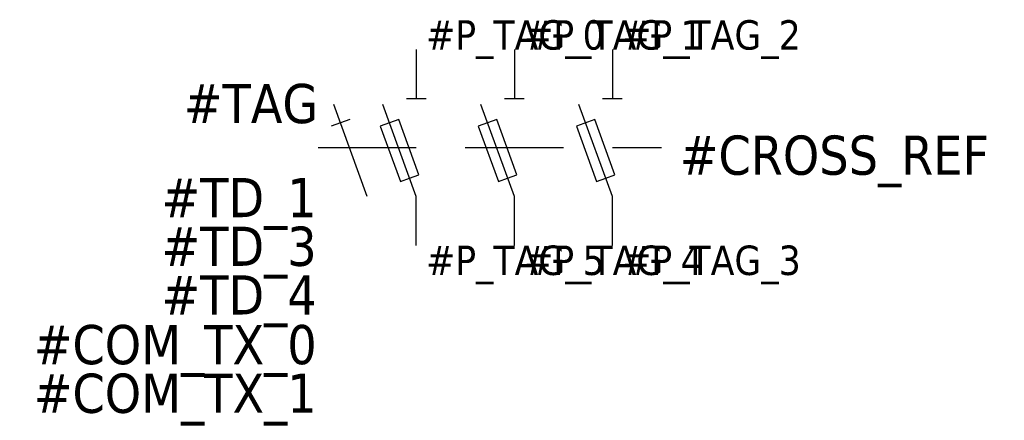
# Model space of a CAD drawing. Extents: x -20.2 to 30, y -18.9 to 1.5.
import ezdxf
from ezdxf.enums import TextEntityAlignment as Align

# ---------------------------------------------------------------- set-up
doc = ezdxf.new("R2010")
doc.units = 0
doc.header["$LTSCALE"] = 10
doc.linetypes.add('CONTINU', pattern=[0])
doc.linetypes.add('TIRET', pattern=[0.75, 0.5, -0.25])
doc.layers.get('0').update_dxf_attribs({"linetype": 'CONTINUOUS'})
doc.styles.add('TAHOMA_STANDARD', font='txt')

msp = doc.modelspace()

# ---------------------------------------------------------------- linework, layer by layer
at = {"color": 0}
for p, q in [((0, 0), (0, -2.5)), ((5, 0), (5, -2.5)), ((10, 0), (10, -2.5)), ((-0.5, -2.5), (0.5, -2.5)), ((4.5, -2.5), (5.5, -2.5)), ((9.5, -2.5), (10.5, -2.5)), ((-2.5, -7.5), (-4.21, -2.802)), ((0, -7.5), (-1.71, -2.802)), ((5, -7.5), (3.29, -2.802)), ((10, -7.5), (8.29, -2.802)), ((-3.398, -3.57), (-4.338, -3.912)), ((0, -10), (0, -7.5)), ((5, -10), (5, -7.5)), ((10, -10), (10, -7.5))]:
    msp.add_line(p, q, dxfattribs=at)
for p, q in [((-0.898, -3.57), (-1.838, -3.912)), ((-1.838, -3.912), (-0.812, -6.731)), ((0.128, -6.389), (-0.898, -3.57)), ((4.102, -3.57), (3.162, -3.912)), ((3.162, -3.912), (4.188, -6.731)), ((5.128, -6.389), (4.102, -3.57)), ((9.102, -3.57), (8.162, -3.912)), ((8.162, -3.912), (9.188, -6.731)), ((10.128, -6.389), (9.102, -3.57)), ((-0.342, -6.56), (0.128, -6.389)), ((4.658, -6.56), (5.128, -6.389)), ((9.658, -6.56), (10.128, -6.389)), ((-0.812, -6.731), (-0.342, -6.56)), ((4.188, -6.731), (4.658, -6.56)), ((9.188, -6.731), (9.658, -6.56))]:
    msp.add_line(p, q)
at = {"linetype": 'TIRET'}
msp.add_line((-5, -5), (12.5, -5), dxfattribs=at)

# ---------------------------------------------------------------- texts
at = {"style": 'TAHOMA_STANDARD'}
for tag, p in [('#P_TAG_0', (0.5, 0)), ('#P_TAG_1', (5.5, 0)), ('#P_TAG_2', (10.5, 0))]:
    msp.add_attdef(tag, p, '', height=1.5, dxfattribs=at)
at = {"linetype": 'CONTINU', "style": 'TAHOMA_STANDARD'}
for tag, p in [('#TAG', (-5, -3.75)), ('#TD_1', (-5.079, -8.551)), ('#TD_3', (-5.079, -11.035)), ('#TD_4', (-5.079, -13.518)), ('#COM_TX_0', (-5.079, -16.052)), ('#COM_TX_1', (-5.079, -18.535))]:
    msp.add_attdef(tag, text='', height=2, dxfattribs=at).set_placement(p, align=Align.RIGHT)
msp.add_attdef('#CROSS_REF', (13.432, -6.385), '', height=2, dxfattribs=at)
at = {"style": 'TAHOMA_STANDARD'}
for tag, p in [('#P_TAG_5', (0.5, -10)), ('#P_TAG_4', (5.5, -10)), ('#P_TAG_3', (10.5, -10))]:
    msp.add_attdef(tag, text='', height=1.5, dxfattribs=at).set_placement(p, align=Align.TOP_LEFT)

doc.saveas('drawing.dxf')
